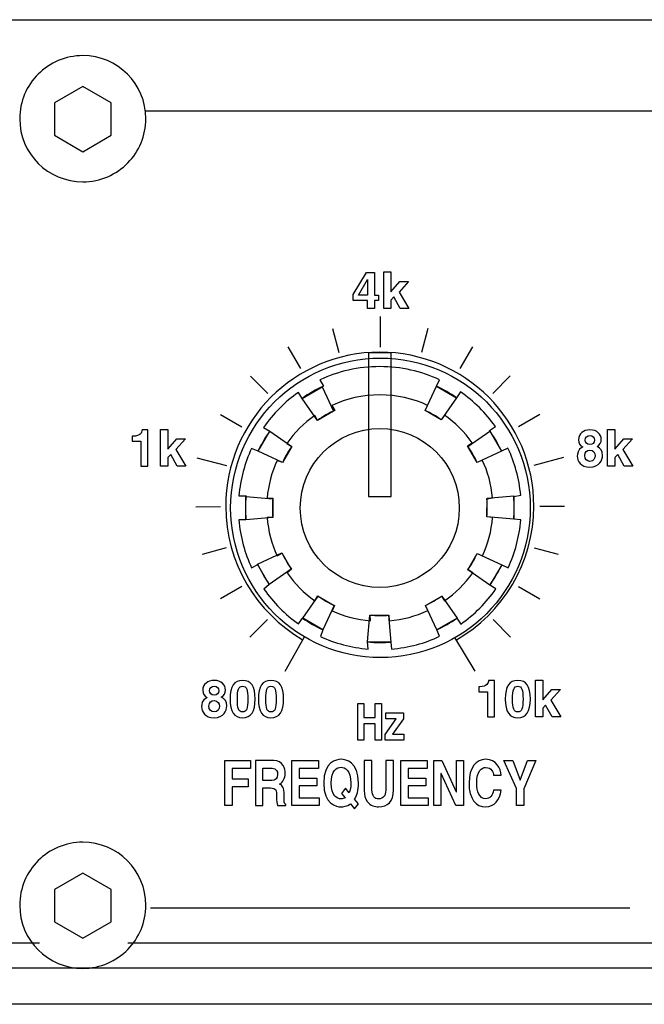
# Model space of a CAD drawing. Extents: x -133.2 to -114.2, y 153.6 to 155.3.
# Tile 7 of 14: x -123.8 to -122.7, y 153.6 to 155.3. Entities that reach past the tile are written whole.
import ezdxf

# ---------------------------------------------------------------- set-up
doc = ezdxf.new("R2010")
doc.units = 0
doc.header["$MEASUREMENT"] = 0
doc.layers.add('LAYER_1', color=160, linetype='CONTINUOUS')

# ---------------------------------------------------------------- blocks, each defined once
blk = doc.blocks.new('AI9-BLK130')
at = {"layer": 'LAYER_1', "color": 7}
for points in [[(0.481, 0.385), (0.481, 6.841), (-0.535, 6.841), (-0.535, 0.385)], [(-2.611, 5.315), (-2.1, 4.223), (-2.825, 3.805), (-3.518, 4.793)], [(3.417, 4.826), (2.726, 3.837), (2.002, 4.256), (2.511, 5.35)], [(-4.97, 3.331), (-3.982, 2.641), (-4.401, 1.917), (-5.494, 2.426)], [(5.44, 2.424), (4.349, 1.913), (3.931, 2.638), (4.918, 3.331)], [(-6.036, 0.394), (-4.835, 0.291), (-4.836, -0.546), (-6.038, -0.652)], [(5.985, -0.629), (4.784, -0.526), (4.785, 0.311), (5.986, 0.417)], [(-5.512, -2.653), (-4.42, -2.141), (-4.003, -2.867), (-4.99, -3.559)], [(4.919, -3.583), (3.93, -2.893), (4.349, -2.168), (5.443, -2.677)], [(-3.485, -5.072), (-2.795, -4.083), (-2.071, -4.502), (-2.579, -5.596)], [(2.539, -5.589), (2.028, -4.497), (2.753, -4.08), (3.446, -5.067)], [(-0.575, -6.139), (-0.472, -4.938), (0.365, -4.939), (0.471, -6.14)]]:
    blk.add_lwpolyline(points, close=True, dxfattribs=at)
blk.add_circle((0, -0.117), 6.724, dxfattribs=at)
for points in [[(2.52, 5.342), (2.834, 5.195), (3.134, 5.022), (3.417, 4.826), (3.417, 4.826), (3.593, 5.089), (3.593, 5.089), (4.201, 4.667), (4.731, 4.141), (5.159, 3.537), (5.159, 3.537), (4.899, 3.355), (4.899, 3.355), (5.106, 3.063), (5.287, 2.752), (5.44, 2.424), (5.44, 2.424), (5.725, 2.566), (5.725, 2.566), (6.031, 1.913), (6.229, 1.2), (6.297, 0.449), (6.297, 0.449), (5.983, 0.393), (5.983, 0.393), (5.998, 0.222), (6.005, 0.048), (6.005, -0.128), (6.005, -0.297), (5.998, -0.464), (5.985, -0.629), (5.985, -0.629), (6.301, -0.655), (6.301, -0.655), (6.238, -1.417), (6.041, -2.141), (5.733, -2.803), (5.733, -2.803), (5.444, -2.672), (5.444, -2.672), (5.295, -2.992), (5.119, -3.296), (4.919, -3.583), (4.919, -3.583), (5.182, -3.759), (5.182, -3.759), (4.754, -4.374), (4.219, -4.909), (3.604, -5.338), (3.604, -5.338), (3.427, -5.074), (3.427, -5.074), (3.148, -5.27), (2.85, -5.442), (2.539, -5.589), (2.539, -5.589), (2.658, -5.884), (2.658, -5.884), (1.992, -6.195), (1.263, -6.394), (0.495, -6.457), (0.495, -6.457), (0.471, -6.14), (0.471, -6.14), (0.307, -6.154), (0.141, -6.161), (-0.027, -6.161), (-0.212, -6.161), (-0.395, -6.152), (-0.576, -6.136), (-0.576, -6.136), (-0.55, -6.457), (-0.55, -6.457), (-1.312, -6.395), (-2.036, -6.198), (-2.698, -5.89), (-2.698, -5.89), (-2.579, -5.596), (-2.579, -5.596), (-2.902, -5.445), (-3.209, -5.267), (-3.497, -5.063), (-3.497, -5.063), (-3.674, -5.327), (-3.674, -5.327), (-4.279, -4.902), (-4.807, -4.373), (-5.232, -3.767), (-5.232, -3.767), (-4.99, -3.559), (-4.99, -3.559), (-5.185, -3.277), (-5.357, -2.977), (-5.503, -2.663), (-5.503, -2.663), (-5.782, -2.817), (-5.782, -2.817), (-6.093, -2.15), (-6.293, -1.421), (-6.356, -0.653), (-6.356, -0.653), (-6.038, -0.652), (-6.038, -0.652), (-6.052, -0.479), (-6.06, -0.305), (-6.06, -0.128), (-6.06, 0.056), (-6.052, 0.239), (-6.035, 0.419), (-6.035, 0.419), (-6.354, 0.42), (-6.354, 0.42), (-6.289, 1.173), (-6.093, 1.889), (-5.789, 2.545), (-5.789, 2.545), (-5.494, 2.426), (-5.494, 2.426), (-5.345, 2.744), (-5.17, 3.046), (-4.97, 3.331), (-4.97, 3.331), (-5.243, 3.495), (-5.243, 3.495), (-4.818, 4.105), (-4.289, 4.637), (-3.681, 5.066), (-3.681, 5.066), (-3.518, 4.793), (-3.518, 4.793), (-3.217, 5.006), (-2.896, 5.193), (-2.558, 5.35), (-2.558, 5.35), (-2.723, 5.623), (-2.723, 5.623), (-1.904, 6.007), (-0.991, 6.222), (-0.027, 6.222), (0.929, 6.222), (1.836, 6.01), (2.649, 5.632), (2.649, 5.632), (2.52, 5.342), (2.52, 5.342)], [(2.01, 4.25), (2.262, 4.133), (2.502, 3.994), (2.728, 3.837), (2.728, 3.837), (2.869, 4.048), (2.869, 4.048), (3.355, 3.71), (3.779, 3.289), (4.122, 2.806), (4.122, 2.806), (3.914, 2.66), (3.914, 2.66), (4.079, 2.427), (4.224, 2.177), (4.347, 1.916), (4.347, 1.916), (4.574, 2.029), (4.574, 2.029), (4.819, 1.507), (4.978, 0.936), (5.032, 0.336), (5.032, 0.336), (4.781, 0.291), (4.781, 0.291), (4.793, 0.153), (4.799, 0.014), (4.799, -0.126), (4.799, -0.261), (4.793, -0.395), (4.782, -0.527), (4.782, -0.527), (5.035, -0.548), (5.035, -0.548), (4.985, -1.157), (4.827, -1.737), (4.581, -2.266), (4.581, -2.266), (4.35, -2.161), (4.35, -2.161), (4.231, -2.417), (4.09, -2.661), (3.929, -2.89), (3.929, -2.89), (4.141, -3.031), (4.141, -3.031), (3.798, -3.522), (3.369, -3.951), (2.878, -4.294), (2.878, -4.294), (2.736, -4.083), (2.736, -4.083), (2.513, -4.24), (2.275, -4.378), (2.026, -4.495), (2.026, -4.495), (2.121, -4.731), (2.121, -4.731), (1.588, -4.98), (1.005, -5.139), (0.391, -5.189), (0.391, -5.189), (0.371, -4.936), (0.371, -4.936), (0.24, -4.947), (0.107, -4.952), (-0.027, -4.952), (-0.175, -4.952), (-0.322, -4.946), (-0.466, -4.933), (-0.466, -4.933), (-0.445, -5.189), (-0.445, -5.189), (-1.055, -5.139), (-1.634, -4.982), (-2.164, -4.736), (-2.164, -4.736), (-2.069, -4.5), (-2.069, -4.5), (-2.327, -4.38), (-2.573, -4.237), (-2.804, -4.074), (-2.804, -4.074), (-2.945, -4.285), (-2.945, -4.285), (-3.429, -3.945), (-3.851, -3.522), (-4.191, -3.037), (-4.191, -3.037), (-3.997, -2.871), (-3.997, -2.871), (-4.154, -2.645), (-4.291, -2.406), (-4.408, -2.154), (-4.408, -2.154), (-4.631, -2.277), (-4.631, -2.277), (-4.88, -1.744), (-5.04, -1.161), (-5.09, -0.546), (-5.09, -0.546), (-4.836, -0.545), (-4.836, -0.545), (-4.847, -0.407), (-4.853, -0.267), (-4.853, -0.126), (-4.853, 0.021), (-4.847, 0.167), (-4.834, 0.311), (-4.834, 0.311), (-5.089, 0.312), (-5.089, 0.312), (-5.037, 0.915), (-4.88, 1.488), (-4.637, 2.012), (-4.637, 2.012), (-4.401, 1.917), (-4.401, 1.917), (-4.282, 2.171), (-4.141, 2.413), (-3.982, 2.641), (-3.982, 2.641), (-4.2, 2.772), (-4.2, 2.772), (-3.86, 3.26), (-3.437, 3.686), (-2.951, 4.029), (-2.951, 4.029), (-2.82, 3.81), (-2.82, 3.81), (-2.579, 3.981), (-2.323, 4.131), (-2.052, 4.256), (-2.052, 4.256), (-2.184, 4.475), (-2.184, 4.475), (-1.529, 4.782), (-0.799, 4.954), (-0.027, 4.954), (0.738, 4.954), (1.463, 4.785), (2.114, 4.482), (2.114, 4.482), (2.01, 4.25), (2.01, 4.25)]]:
    blk.add_open_spline(points, degree=3, knots=[0, 0, 0, 0, 1, 1, 1, 2, 2, 2, 3, 3, 3, 4, 4, 4, 5, 5, 5, 6, 6, 6, 7, 7, 7, 8, 8, 8, 9, 9, 9, 10, 10, 10, 11, 11, 11, 12, 12, 12, 13, 13, 13, 14, 14, 14, 15, 15, 15, 16, 16, 16, 17, 17, 17, 18, 18, 18, 19, 19, 19, 20, 20, 20, 21, 21, 21, 22, 22, 22, 23, 23, 23, 24, 24, 24, 25, 25, 25, 26, 26, 26, 27, 27, 27, 28, 28, 28, 29, 29, 29, 30, 30, 30, 31, 31, 31, 32, 32, 32, 33, 33, 33, 34, 34, 34, 35, 35, 35, 36, 36, 36, 37, 37, 37, 38, 38, 38, 39, 39, 39, 40, 40, 40, 41, 41, 41, 42, 42, 42, 43, 43, 43, 44, 44, 44, 45, 45, 45, 46, 46, 46, 47, 47, 47, 48, 48, 48, 48], dxfattribs=at)
blk = doc.blocks.new('AI9-BLK53')
at = {"layer": 'LAYER_1', "color": 7}
for points in [[(-6.658, -0.953), (-6.997, -0.953), (-6.997, 1.073), (-5.843, 1.073), (-5.843, 0.715), (-6.658, 0.715), (-6.658, 0.257), (-5.945, 0.257), (-5.945, -0.101), (-6.658, -0.101)], [(-2.795, 0.715), (-3.655, 0.715), (-3.655, 0.288), (-2.865, 0.288), (-2.865, -0.07), (-3.655, -0.07), (-3.655, -0.595), (-2.757, -0.595), (-2.757, -0.953), (-3.988, -0.953), (-3.988, 1.073), (-2.795, 1.073)], [(2.097, 0.715), (1.237, 0.715), (1.237, 0.288), (2.027, 0.288), (2.027, -0.07), (1.237, -0.07), (1.237, -0.595), (2.136, -0.595), (2.136, -0.953), (0.905, -0.953), (0.905, 1.073), (2.097, 1.073)], [(3.4, 1.073), (3.716, 1.073), (3.716, -0.953), (3.377, -0.953), (2.716, 0.492), (2.711, 0.492), (2.711, -0.953), (2.395, -0.953), (2.395, 1.073), (2.752, 1.073), (3.395, -0.338), (3.4, -0.338)], [(6.432, -0.953), (6.094, -0.953), (6.094, -0.189), (5.534, 1.073), (5.933, 1.073), (6.27, 0.192), (6.59, 1.073), (6.974, 1.073), (6.432, -0.194)]]:
    blk.add_lwpolyline(points, close=True, dxfattribs=at)
for points, knots in [([(-5.617, 1.073), (-5.617, 1.073), (-4.798, 1.073), (-4.798, 1.073), (-4.367, 1.073), (-4.288, 0.675), (-4.288, 0.5), (-4.288, 0.277), (-4.378, 0.085), (-4.538, 0.017), (-4.405, -0.056), (-4.333, -0.118), (-4.333, -0.496), (-4.333, -0.793), (-4.333, -0.866), (-4.261, -0.9), (-4.261, -0.9), (-4.261, -0.953), (-4.261, -0.953), (-4.261, -0.953), (-4.635, -0.953), (-4.635, -0.953), (-4.658, -0.857), (-4.671, -0.753), (-4.671, -0.544), (-4.671, -0.268), (-4.685, -0.16), (-4.936, -0.16), (-4.936, -0.16), (-5.286, -0.16), (-5.286, -0.16), (-5.286, -0.16), (-5.286, -0.953), (-5.286, -0.953), (-5.286, -0.953), (-5.617, -0.953), (-5.617, -0.953), (-5.617, -0.953), (-5.617, 1.073), (-5.617, 1.073)], [0, 0, 0, 0, 1, 1, 1, 2, 2, 2, 3, 3, 3, 4, 4, 4, 5, 5, 5, 6, 6, 6, 7, 7, 7, 8, 8, 8, 9, 9, 9, 10, 10, 10, 11, 11, 11, 12, 12, 12, 13, 13, 13, 13]), ([(-1.167, -1.1), (-1.167, -1.1), (-1.359, -0.872), (-1.359, -0.872), (-1.513, -0.984), (-1.68, -1.007), (-1.775, -1.007), (-1.989, -1.007), (-2.554, -0.891), (-2.554, 0.06), (-2.554, 1.011), (-1.989, 1.127), (-1.775, 1.127), (-1.56, 1.127), (-0.996, 1.011), (-0.996, 0.06), (-0.996, -0.273), (-1.066, -0.505), (-1.165, -0.663), (-1.165, -0.663), (-0.989, -0.872), (-0.989, -0.872), (-0.989, -0.872), (-1.167, -1.1), (-1.167, -1.1)], [0, 0, 0, 0, 1, 1, 1, 2, 2, 2, 3, 3, 3, 4, 4, 4, 5, 5, 5, 6, 6, 6, 7, 7, 7, 8, 8, 8, 8]), ([(0.573, -0.245), (0.573, -0.778), (0.316, -1.007), (-0.093, -1.007), (-0.242, -1.007), (-0.463, -0.962), (-0.608, -0.762), (-0.695, -0.637), (-0.729, -0.474), (-0.734, -0.27), (-0.734, -0.27), (-0.734, 1.073), (-0.734, 1.073), (-0.734, 1.073), (-0.388, 1.073), (-0.388, 1.073), (-0.388, 1.073), (-0.388, -0.242), (-0.388, -0.242), (-0.388, -0.525), (-0.258, -0.649), (-0.099, -0.649), (0.133, -0.649), (0.228, -0.507), (0.228, -0.262), (0.228, -0.262), (0.228, 1.073), (0.228, 1.073), (0.228, 1.073), (0.573, 1.073), (0.573, 1.073), (0.573, 1.073), (0.573, -0.245), (0.573, -0.245)], [0, 0, 0, 0, 1, 1, 1, 2, 2, 2, 3, 3, 3, 4, 4, 4, 5, 5, 5, 6, 6, 6, 7, 7, 7, 8, 8, 8, 9, 9, 9, 10, 10, 10, 11, 11, 11, 11]), ([(5.075, 0.41), (5.048, 0.531), (4.996, 0.76), (4.716, 0.76), (4.554, 0.76), (4.314, 0.624), (4.314, 0.051), (4.314, -0.313), (4.43, -0.64), (4.716, -0.64), (4.904, -0.64), (5.034, -0.507), (5.075, -0.259), (5.075, -0.259), (5.414, -0.259), (5.414, -0.259), (5.346, -0.699), (5.116, -1.007), (4.71, -1.007), (4.278, -1.007), (3.969, -0.643), (3.969, 0.057), (3.969, 0.765), (4.296, 1.127), (4.714, 1.127), (5.2, 1.127), (5.396, 0.709), (5.414, 0.41), (5.414, 0.41), (5.075, 0.41), (5.075, 0.41)], [0, 0, 0, 0, 1, 1, 1, 2, 2, 2, 3, 3, 3, 4, 4, 4, 5, 5, 5, 6, 6, 6, 7, 7, 7, 8, 8, 8, 9, 9, 9, 10, 10, 10, 10]), ([(-4.888, 0.181), (-4.712, 0.181), (-4.626, 0.257), (-4.626, 0.458), (-4.626, 0.565), (-4.665, 0.723), (-4.863, 0.723), (-4.863, 0.723), (-5.286, 0.723), (-5.286, 0.723), (-5.286, 0.723), (-5.286, 0.181), (-5.286, 0.181), (-5.286, 0.181), (-4.888, 0.181), (-4.888, 0.181)], [0, 0, 0, 0, 1, 1, 1, 2, 2, 2, 3, 3, 3, 4, 4, 4, 5, 5, 5, 5]), ([(-1.581, -0.174), (-1.581, -0.174), (-1.409, -0.375), (-1.409, -0.375), (-1.364, -0.27), (-1.334, -0.129), (-1.334, 0.06), (-1.334, 0.627), (-1.592, 0.768), (-1.775, 0.768), (-1.958, 0.768), (-2.215, 0.627), (-2.215, 0.06), (-2.215, -0.507), (-1.958, -0.649), (-1.775, -0.649), (-1.718, -0.649), (-1.653, -0.635), (-1.592, -0.595), (-1.592, -0.595), (-1.754, -0.403), (-1.754, -0.403), (-1.754, -0.403), (-1.581, -0.174), (-1.581, -0.174)], [0, 0, 0, 0, 1, 1, 1, 2, 2, 2, 3, 3, 3, 4, 4, 4, 5, 5, 5, 6, 6, 6, 7, 7, 7, 8, 8, 8, 8])]:
    blk.add_open_spline(points, degree=3, knots=knots, dxfattribs=at)
blk = doc.blocks.new('AI9-BLK52')
at = {"layer": 'LAYER_1', "color": 7}
for points in [[(-0.762, -0.085), (-0.762, -0.823), (-1.037, -0.823), (-1.037, 0.823), (-0.762, 0.823), (-0.762, 0.199), (-0.249, 0.199), (-0.249, 0.823), (0.027, 0.823), (0.027, -0.823), (-0.249, -0.823), (-0.249, -0.085)], [(0.525, -0.559), (1.037, -0.559), (1.037, -0.823), (0.193, -0.823), (0.193, -0.573), (0.694, 0.14), (0.228, 0.14), (0.228, 0.397), (1.019, 0.397), (1.019, 0.133)]]:
    blk.add_lwpolyline(points, close=True, dxfattribs=at)
blk = doc.blocks.new('AI9-BLK51')
at = {"layer": 'LAYER_1', "color": 7}
for points, knots in [([(-1.275, -0.836), (-1.695, -0.836), (-1.839, -0.563), (-1.839, -0.34), (-1.839, -0.258), (-1.839, -0.042), (-1.592, 0.072), (-1.72, 0.137), (-1.789, 0.24), (-1.789, 0.391), (-1.789, 0.669), (-1.566, 0.836), (-1.282, 0.836), (-0.945, 0.836), (-0.766, 0.636), (-0.766, 0.412), (-0.766, 0.272), (-0.824, 0.153), (-0.954, 0.084), (-0.798, 0.006), (-0.711, -0.097), (-0.711, -0.308), (-0.711, -0.515), (-0.844, -0.836), (-1.275, -0.836)], [0, 0, 0, 0, 1, 1, 1, 2, 2, 2, 3, 3, 3, 4, 4, 4, 5, 5, 5, 6, 6, 6, 7, 7, 7, 8, 8, 8, 8]), ([(-1.073, 0.377), (-1.073, 0.501), (-1.158, 0.579), (-1.262, 0.579), (-1.406, 0.579), (-1.482, 0.497), (-1.482, 0.377), (-1.482, 0.281), (-1.411, 0.176), (-1.273, 0.176), (-1.147, 0.176), (-1.073, 0.26), (-1.073, 0.377)], [0, 0, 0, 0, 1, 1, 1, 2, 2, 2, 3, 3, 3, 4, 4, 4, 4]), ([(0, 0.836), (0.382, 0.836), (0.564, 0.572), (0.564, 0.001), (0.564, -0.57), (0.382, -0.836), (0, -0.836), (-0.383, -0.836), (-0.564, -0.57), (-0.564, 0.001), (-0.564, 0.572), (-0.383, 0.836), (0, 0.836)], [0, 0, 0, 0, 1, 1, 1, 2, 2, 2, 3, 3, 3, 4, 4, 4, 4]), ([(0, -0.579), (0.183, -0.579), (0.234, -0.418), (0.234, 0.001), (0.234, 0.421), (0.183, 0.579), (0, 0.579), (-0.184, 0.579), (-0.234, 0.421), (-0.234, 0.001), (-0.234, -0.418), (-0.184, -0.579), (0, -0.579)], [0, 0, 0, 0, 1, 1, 1, 2, 2, 2, 3, 3, 3, 4, 4, 4, 4]), ([(1.275, 0.836), (1.657, 0.836), (1.839, 0.572), (1.839, 0.001), (1.839, -0.57), (1.657, -0.836), (1.275, -0.836), (0.892, -0.836), (0.71, -0.57), (0.71, 0.001), (0.71, 0.572), (0.892, 0.836), (1.275, 0.836)], [0, 0, 0, 0, 1, 1, 1, 2, 2, 2, 3, 3, 3, 4, 4, 4, 4]), ([(1.275, -0.579), (1.458, -0.579), (1.509, -0.418), (1.509, 0.001), (1.509, 0.421), (1.458, 0.579), (1.275, 0.579), (1.091, 0.579), (1.041, 0.421), (1.041, 0.001), (1.041, -0.418), (1.091, -0.579), (1.275, -0.579)], [0, 0, 0, 0, 1, 1, 1, 2, 2, 2, 3, 3, 3, 4, 4, 4, 4]), ([(-1.28, -0.067), (-1.397, -0.067), (-1.509, -0.143), (-1.509, -0.32), (-1.509, -0.476), (-1.42, -0.579), (-1.273, -0.579), (-1.106, -0.579), (-1.041, -0.434), (-1.041, -0.322), (-1.041, -0.207), (-1.101, -0.067), (-1.28, -0.067)], [0, 0, 0, 0, 1, 1, 1, 2, 2, 2, 3, 3, 3, 4, 4, 4, 4])]:
    blk.add_open_spline(points, degree=3, knots=knots, dxfattribs=at)
blk = doc.blocks.new('AI9-BLK50')
at = {"layer": 'LAYER_1', "color": 7}
blk.add_lwpolyline([(0.371, -0.823), (0.05, -0.823), (0.05, 0.823), (0.371, 0.823), (0.371, -0.066), (0.775, 0.397), (1.169, 0.397), (0.738, -0.076), (1.18, -0.823), (0.795, -0.823), (0.504, -0.3), (0.371, -0.438)], close=True, dxfattribs=at)
blk.add_open_spline([(-1.225, 0.523), (-1.225, 0.523), (-1.179, 0.523), (-1.179, 0.523), (-0.87, 0.523), (-0.787, 0.683), (-0.78, 0.805), (-0.78, 0.805), (-0.517, 0.805), (-0.517, 0.805), (-0.517, 0.805), (-0.517, -0.823), (-0.517, -0.823), (-0.517, -0.823), (-0.837, -0.823), (-0.837, -0.823), (-0.837, -0.823), (-0.837, 0.298), (-0.837, 0.298), (-0.837, 0.298), (-1.225, 0.298), (-1.225, 0.298), (-1.225, 0.298), (-1.225, 0.523), (-1.225, 0.523)], degree=3, knots=[0, 0, 0, 0, 1, 1, 1, 2, 2, 2, 3, 3, 3, 4, 4, 4, 5, 5, 5, 6, 6, 6, 7, 7, 7, 8, 8, 8, 8], dxfattribs=at)
blk = doc.blocks.new('AI9-BLK49')
at = {"layer": 'LAYER_1', "color": 7}
blk.add_lwpolyline([(0.413, -0.801), (0.092, -0.801), (0.092, 0.845), (0.413, 0.845), (0.413, -0.045), (0.817, 0.418), (1.211, 0.418), (0.78, -0.054), (1.222, -0.801), (0.837, -0.801), (0.546, -0.279), (0.413, -0.416)], close=True, dxfattribs=at)
for points, knots in [([(-0.704, -0.845), (-1.123, -0.845), (-1.268, -0.572), (-1.268, -0.35), (-1.268, -0.267), (-1.268, -0.052), (-1.02, 0.063), (-1.148, 0.127), (-1.217, 0.23), (-1.217, 0.382), (-1.217, 0.659), (-0.995, 0.827), (-0.711, 0.827), (-0.373, 0.827), (-0.194, 0.627), (-0.194, 0.402), (-0.194, 0.263), (-0.252, 0.143), (-0.383, 0.075), (-0.227, -0.004), (-0.139, -0.107), (-0.139, -0.318), (-0.139, -0.524), (-0.272, -0.845), (-0.704, -0.845)], [0, 0, 0, 0, 1, 1, 1, 2, 2, 2, 3, 3, 3, 4, 4, 4, 5, 5, 5, 6, 6, 6, 7, 7, 7, 8, 8, 8, 8]), ([(-0.502, 0.368), (-0.502, 0.492), (-0.587, 0.57), (-0.69, 0.57), (-0.834, 0.57), (-0.91, 0.487), (-0.91, 0.368), (-0.91, 0.272), (-0.839, 0.166), (-0.701, 0.166), (-0.575, 0.166), (-0.502, 0.251), (-0.502, 0.368)], [0, 0, 0, 0, 1, 1, 1, 2, 2, 2, 3, 3, 3, 4, 4, 4, 4]), ([(-0.708, -0.077), (-0.825, -0.077), (-0.938, -0.153), (-0.938, -0.329), (-0.938, -0.485), (-0.848, -0.588), (-0.701, -0.588), (-0.534, -0.588), (-0.47, -0.444), (-0.47, -0.331), (-0.47, -0.217), (-0.529, -0.077), (-0.708, -0.077)], [0, 0, 0, 0, 1, 1, 1, 2, 2, 2, 3, 3, 3, 4, 4, 4, 4])]:
    blk.add_open_spline(points, degree=3, knots=knots, dxfattribs=at)
blk = doc.blocks.new('AI9-BLK48')
at = {"layer": 'LAYER_1', "color": 7}
for points in [[(-0.129, -0.463), (-0.31, -0.463), (-0.31, -0.823), (-0.631, -0.823), (-0.631, -0.463), (-1.273, -0.463), (-1.273, -0.186), (-0.675, 0.805), (-0.31, 0.805), (-0.31, -0.213), (-0.129, -0.213)], [(0.419, -0.823), (0.098, -0.823), (0.098, 0.823), (0.419, 0.823), (0.419, -0.066), (0.823, 0.397), (1.217, 0.397), (0.786, -0.076), (1.229, -0.823), (0.843, -0.823), (0.552, -0.3), (0.419, -0.438)]]:
    blk.add_lwpolyline(points, close=True, dxfattribs=at)
blk.add_open_spline([(-0.631, -0.213), (-0.631, 0.181), (-0.624, 0.436), (-0.624, 0.486), (-0.624, 0.486), (-0.629, 0.486), (-0.629, 0.486), (-0.629, 0.486), (-1.037, -0.213), (-1.037, -0.213), (-1.037, -0.213), (-0.631, -0.213), (-0.631, -0.213)], degree=3, knots=[0, 0, 0, 0, 1, 1, 1, 2, 2, 2, 3, 3, 3, 4, 4, 4, 4], dxfattribs=at)
blk = doc.blocks.new('AI9-BLK47')
at = {"layer": 'LAYER_1', "color": 7}
blk.add_lwpolyline([(1.009, -0.801), (0.688, -0.801), (0.688, 0.845), (1.009, 0.845), (1.009, -0.045), (1.412, 0.418), (1.807, 0.418), (1.375, -0.054), (1.818, -0.801), (1.433, -0.801), (1.142, -0.279), (1.009, -0.416)], close=True, dxfattribs=at)
for points, knots in [([(-1.862, 0.545), (-1.862, 0.545), (-1.817, 0.545), (-1.817, 0.545), (-1.507, 0.545), (-1.424, 0.705), (-1.418, 0.827), (-1.418, 0.827), (-1.154, 0.827), (-1.154, 0.827), (-1.154, 0.827), (-1.154, -0.801), (-1.154, -0.801), (-1.154, -0.801), (-1.475, -0.801), (-1.475, -0.801), (-1.475, -0.801), (-1.475, 0.32), (-1.475, 0.32), (-1.475, 0.32), (-1.862, 0.32), (-1.862, 0.32), (-1.862, 0.32), (-1.862, 0.545), (-1.862, 0.545)], [0, 0, 0, 0, 1, 1, 1, 2, 2, 2, 3, 3, 3, 4, 4, 4, 5, 5, 5, 6, 6, 6, 7, 7, 7, 8, 8, 8, 8]), ([(-0.108, 0.827), (0.275, 0.827), (0.456, 0.563), (0.456, -0.008), (0.456, -0.579), (0.275, -0.845), (-0.108, -0.845), (-0.491, -0.845), (-0.672, -0.579), (-0.672, -0.008), (-0.672, 0.563), (-0.491, 0.827), (-0.108, 0.827)], [0, 0, 0, 0, 1, 1, 1, 2, 2, 2, 3, 3, 3, 4, 4, 4, 4]), ([(-0.108, -0.588), (0.075, -0.588), (0.126, -0.428), (0.126, -0.008), (0.126, 0.412), (0.075, 0.57), (-0.108, 0.57), (-0.291, 0.57), (-0.342, 0.412), (-0.342, -0.008), (-0.342, -0.428), (-0.291, -0.588), (-0.108, -0.588)], [0, 0, 0, 0, 1, 1, 1, 2, 2, 2, 3, 3, 3, 4, 4, 4, 4])]:
    blk.add_open_spline(points, degree=3, knots=knots, dxfattribs=at)
blk = doc.blocks.new('AI9-BLK46')
at = {"layer": 'LAYER_1', "color": 7}
for name, p in [('AI9-BLK48', (-0.066, 11.241)), ('AI9-BLK50', (-10.035, 4.171)), ('AI9-BLK49', (9.993, 4.149)), ('AI9-BLK51', (-6.304, -7.107)), ('AI9-BLK47', (6.161, -7.098)), ('AI9-BLK52', (-0.096, -8.127)), ('AI9-BLK53', (-0.107, -10.938))]:
    blk.add_blockref(name, p, dxfattribs=at)
blk = doc.blocks.new('AI9-BLK45')
at = {"layer": 'LAYER_1', "color": 7}
for p, q in [((-2.144, 6.925), (-1.855, 5.848)), ((2.141, 6.926), (1.853, 5.848)), ((-4.141, 6.097), (-3.583, 5.132)), ((4.139, 6.099), (3.581, 5.133)), ((-5.824, 4.79), (-5.037, 3.999)), ((5.841, 4.793), (5.058, 3.999)), ((-7.171, 3.067), (-6.204, 2.509)), ((7.171, 3.066), (6.204, 2.509)), ((-8.279, -1.079), (-7.163, -1.071)), ((8.279, -1.071), (7.163, -1.071)), ((-6.919, -2.925), (-7.997, -3.214)), ((6.919, -2.923), (7.997, -3.212)), ((-6.204, -4.653), (-7.17, -5.211)), ((6.204, -4.651), (7.17, -5.209)), ((-5.065, -6.137), (-5.854, -6.926)), ((5.066, -6.135), (5.855, -6.924))]:
    blk.add_line(p, q, dxfattribs=at)
blk = doc.blocks.new('AI9-BLK44')
at = {"layer": 'LAYER_1', "color": 7}
for p, q in [((0, 7.961), (0, 6.592)), ((-8.228, 1.624), (-6.903, 1.276)), ((8.228, 1.629), (6.905, 1.276)), ((-4.266, -7.961), (-3.404, -6.421)), ((4.267, -7.961), (3.358, -6.45))]:
    blk.add_line(p, q, dxfattribs=at)
blk.add_open_spline([(3.425, -6.553), (5.5, -5.359), (6.898, -3.12), (6.898, -0.554), (6.898, 3.265), (3.802, 6.361), (-0.018, 6.361), (-3.836, 6.361), (-6.933, 3.265), (-6.933, -0.554), (-6.933, -3.104), (-5.552, -5.331), (-3.498, -6.531)], degree=3, knots=[0, 0, 0, 0, 1, 1, 1, 2, 2, 2, 3, 3, 3, 4, 4, 4, 4], dxfattribs=at)
blk = doc.blocks.new('AI9-BLK11')
at = {"layer": 'LAYER_1', "color": 7}
blk.add_lwpolyline([(-1.259, 1.121), (-1.259, -0.334), (0.006, -1.07), (1.281, -0.334)], dxfattribs=at)
blk = doc.blocks.new('AI9-BLK10')
at = {"layer": 'LAYER_1', "color": 7}
blk.add_lwpolyline([(1.259, -1.121), (1.259, 0.334), (-0.006, 1.07), (-1.281, 0.334)], dxfattribs=at)
blk = doc.blocks.new('AI9-BLK9')
at = {"layer": 'LAYER_1', "color": 7}
for points in [[(2.025, -1.98), (2.524, -1.469), (2.832, -0.771), (2.832, 0), (2.832, 1.564), (1.564, 2.832), (0, 2.832), (-0.782, 2.832), (-1.49, 2.515), (-2.003, 2.003)], [(-2.003, 2.003), (-2.515, 1.49), (-2.832, 0.782), (-2.832, 0), (-2.832, -1.564), (-1.564, -2.832), (0, -2.832), (0.793, -2.832), (1.511, -2.506), (2.025, -1.98)]]:
    blk.add_open_spline(points, degree=3, knots=[0, 0, 0, 0, 1, 1, 1, 2, 2, 2, 3, 3, 3, 3], dxfattribs=at)
for name, p in [('AI9-BLK10', (0.011, 0.377)), ('AI9-BLK11', (-0.011, -0.41))]:
    blk.add_blockref(name, p, dxfattribs=at)
blk = doc.blocks.new('AI9-BLK8')
at = {"layer": 'LAYER_1', "color": 7}
blk.add_lwpolyline([(-1.259, 1.121), (-1.259, -0.334), (0.006, -1.07), (1.281, -0.334)], dxfattribs=at)
blk = doc.blocks.new('AI9-BLK7')
at = {"layer": 'LAYER_1', "color": 7}
blk.add_lwpolyline([(1.259, -1.121), (1.259, 0.334), (-0.006, 1.07), (-1.281, 0.334)], dxfattribs=at)
blk = doc.blocks.new('AI9-BLK6')
at = {"layer": 'LAYER_1', "color": 7}
for points in [[(2.025, -1.98), (2.524, -1.469), (2.832, -0.771), (2.832, 0), (2.832, 1.564), (1.564, 2.832), (0, 2.832), (-0.782, 2.832), (-1.49, 2.515), (-2.003, 2.003)], [(-2.003, 2.003), (-2.515, 1.49), (-2.832, 0.782), (-2.832, 0), (-2.832, -1.564), (-1.564, -2.832), (0, -2.832), (0.793, -2.832), (1.511, -2.506), (2.025, -1.98)]]:
    blk.add_open_spline(points, degree=3, knots=[0, 0, 0, 0, 1, 1, 1, 2, 2, 2, 3, 3, 3, 3], dxfattribs=at)
for name, p in [('AI9-BLK7', (0.011, 0.377)), ('AI9-BLK8', (-0.011, -0.41))]:
    blk.add_blockref(name, p, dxfattribs=at)
blk = doc.blocks.new('AI9-BLK1')
at = {"layer": 'LAYER_1', "color": 7}
for p, q in [((197.908, 17.988), (2.832, 17.988)), ((3.033, -17.774), (24.563, -17.774))]:
    blk.add_line(p, q, dxfattribs=at)
blk.add_lwpolyline([(-241.3, -22.098), (-241.3, 22.098), (241.3, 22.098), (241.3, -22.098)], close=True, dxfattribs=at)
blk.add_lwpolyline([(2.024, -19.336), (197.908, -19.336), (197.908, -20.479), (-197.908, -20.479), (-197.908, -19.336), (-1.94, -19.336)], dxfattribs=at)
blk.add_circle((13.335, 0.178), 3.569, dxfattribs=at)
for name, p in [('AI9-BLK6', (0, 17.653)), ('AI9-BLK46', (13.478, -1.29)), ('AI9-BLK44', (13.352, 0.813)), ('AI9-BLK45', (13.352, 1.313)), ('AI9-BLK130', (13.363, 0.304)), ('AI9-BLK9', (0, -17.653))]:
    blk.add_blockref(name, p, dxfattribs=at)

msp = doc.modelspace()

# ---------------------------------------------------------------- block references
at = {"layer": 'LAYER_1', "color": 7, "xscale": 0.03937, "yscale": 0.03937, "zscale": 0.03937}
msp.add_blockref('AI9-BLK1', (-123.7034, 154.4733), dxfattribs=at)

doc.saveas('drawing.dxf')
